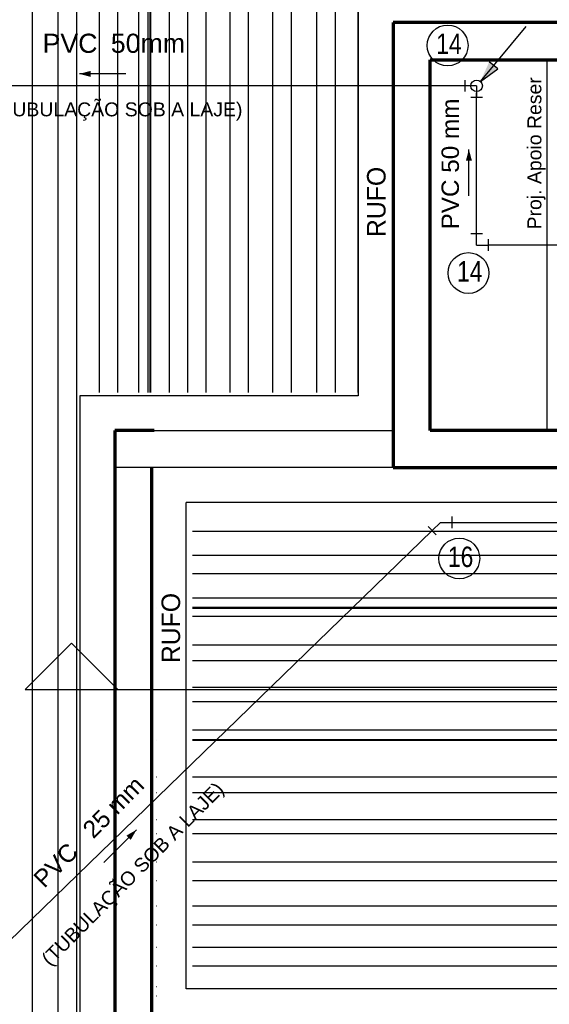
# Model space of a CAD drawing. Header units: millimetres. Extents: x -20654 to 2526, y -8238 to 977.
# Tile 147 of 219: x -10300.63 to -10298.34, y -4105.17 to -4100.92. Entities that reach past the tile are written whole.
import ezdxf

# ---------------------------------------------------------------- set-up
doc = ezdxf.new("R2010")
doc.units = ezdxf.units.MM
doc.linetypes.add('HIDDEN2', pattern=[0.47625, 0.3175, -0.15875])
for name, color, linetype in [('01 CONTORNO_dwg', 252, 'Continuous'), ('A-ROOF', 132, 'Continuous'), ('AF-Condutos', 4, 'Continuous'), ('AF-Conexões', 4, 'Continuous'), ('AF-Sentido conduto', 7, 'Continuous'), ('AL-Condutos', 3, 'Continuous'), ('AL-Textos conduto', 7, 'Continuous'), ('CV-Indicação coluna', 7, 'Continuous'), ('DI-Cortes', 1, 'Continuous'), ('P-PIPE-IDEN', 7, 'Continuous')]:
    doc.layers.add(name, color=color, linetype=linetype)
doc.layers.add('CONTORNO_dwg _2_', color=7, linetype='Continuous', true_color=0x767676)
doc.styles.add('Arial', font='arial.ttf', dxfattribs={"height": 100})
doc.styles.add('Arial_4', font='arial.ttf', dxfattribs={"width": 0.8, "height": 0.07})
doc.styles.add('Arial_5', font='arial.ttf', dxfattribs={"height": 0.0825})
doc.styles.add('Arial_6', font='arial.ttf', dxfattribs={"width": 0.8, "height": 0.04})
doc.styles.add('Century Gothic', font='GOTHIC.TTF', dxfattribs={"height": 60})
doc.dimstyles.new('COTAS', dxfattribs={"dimscale": 0.3048, "dimtxt": 0.07, "dimasz": 0.341207, "dimexe": 0.19685, "dimexo": 0.0625, "dimgap": 0.032808, "dimtad": 3, "dimdec": 0, "dimlfac": 100, "dimzin": 0, "dimdsep": 46, "dimtxsty": 'Arial_4', "dimblk1": 'DOTSMALL', "dimblk2": 'DOTSMALL', "dimsah": 1, "dimcen": 0.09, "dimdle": 0.065617, "dimazin": 0, "dimtfac": 1, "dimtdec": 0, "dimtmove": 0, "dimatfit": 0, "dimfxl": 0.328084, "dimfxlon": 1, "dimtvp": 1, "dimtfill": 1, "dimtolj": 1, "dimtzin": 0, "dimarcsym": 2})

# ---------------------------------------------------------------- blocks, each defined once
blk = doc.blocks.new('barrilete')
at = {"layer": '01 CONTORNO_dwg'}
h = blk.add_hatch(dxfattribs=at)
h.set_pattern_fill('FP1_9', color=256, style=0, pattern_type=2)
h.set_pattern_definition([(8.507, (21651.196, 465.177), (143.08654, 71.64002), [11.936, -96.573, 11.936, -675.286]), (8.507, (21651.196, 465.177), (143.08654, 71.64002), [-120.445, -96.573, 11.936, -205.082, -361.696]), (8.507, (21651.196, 465.177), (143.08654, 71.64002), [-434.035, 11.936, -96.573, 11.936, -241.251]), (8.507, (21651.196, 465.177), (143.08654, 71.64002), [-554.48, -60.403, 11.936, -168.912]), (113.655, (21704.854, 498.32), (-102.52238, 133.57537), [14.711, -119.022, -846.974]), (113.655, (21704.854, 498.32), (-102.52238, 133.57537), [-133.733, 14.711, -119.022, -713.241]), (113.655, (21704.854, 498.32), (-102.52238, 133.57537), [-267.465, 14.711, -252.755, -445.776]), (113.655, (21704.854, 498.32), (-102.52238, 133.57537), [-534.931, 14.711, -119.022, -312.043]), (113.655, (21704.854, 498.32), (-102.52238, 133.57537), [-668.663, 14.711, -74.445, -222.888]), (113.655, (21704.854, 498.32), (-102.52238, 133.57537), [-757.819, 14.711, -208.177]), (248.829, (21722.74, 601.474), (-40.56499, -205.21552), [16.343, -132.232, -940.978]), (248.829, (21722.74, 601.474), (-40.56499, -205.21552), [-148.575, 16.343, -132.232, -792.402]), (248.829, (21722.74, 601.474), (-40.56499, -205.21552), [-297.151, 16.343, -280.808, -495.252]), (248.829, (21722.74, 601.474), (-40.56499, -205.21552), [-594.302, 16.343, -132.232, -346.676]), (248.829, (21722.74, 601.474), (-40.56499, -205.21552), [-742.877, 16.343, -82.707, -247.626]), (248.829, (21722.74, 601.474), (-40.56499, -205.21552), [-841.928, 16.343, -231.282])])
h.paths.add_polyline_path([(10427.1, -4890.9), (10430.8, -4890.9), (10430.8, -420.3), (10427.1, -420.9), (10427.1, -4834.9)], flags=0)
h = blk.add_hatch(dxfattribs=at)
h.set_pattern_fill('FP1_5', color=256, style=0, pattern_type=2)
h.set_pattern_definition([(355.712, (23288.513, -7917.816), (202.08834, 20.41803), [16.719, -135.273, -962.615]), (355.712, (23288.513, -7917.816), (202.08834, 20.41803), [-151.992, 16.719, -135.273, -810.623]), (355.712, (23288.513, -7917.816), (202.08834, 20.41803), [-303.984, 16.719, -287.265, -506.639]), (355.712, (23288.513, -7917.816), (202.08834, 20.41803), [-607.967, 16.719, -135.273, -354.648]), (355.712, (23288.513, -7917.816), (202.08834, 20.41803), [-759.959, 16.719, -84.609, -253.32]), (355.712, (23288.513, -7917.816), (202.08834, 20.41803), [-861.287, 16.719, -236.601]), (127.687, (23364.296, -7905.713), (-144.79733, 116.29252), [13.636, -110.325, -785.083]), (127.687, (23364.296, -7905.713), (-144.79733, 116.29252), [-123.96, 13.636, -110.325, -661.123]), (127.687, (23364.296, -7905.713), (-144.79733, 116.29252), [-247.921, 13.636, -234.285, -413.202]), (127.687, (23364.296, -7905.713), (-144.79733, 116.29252), [-495.842, 13.636, -110.325, -289.241]), (127.687, (23364.296, -7905.713), (-144.79733, 116.29252), [-619.802, 13.636, -69.005, -206.601]), (127.687, (23364.296, -7905.713), (-144.79733, 116.29252), [-702.443, 13.636, -192.965]), (228.854, (23389.557, -7836.467), (-57.29145, -136.70854), [12.669, -102.507, -729.449]), (228.854, (23389.557, -7836.467), (-57.29145, -136.70854), [-115.176, 12.669, -102.507, -614.273]), (228.854, (23389.557, -7836.467), (-57.29145, -136.70854), [-230.352, 12.669, -217.683, -383.921]), (228.854, (23389.557, -7836.467), (-57.29145, -136.70854), [-460.705, 12.669, -102.507, -268.744]), (228.854, (23389.557, -7836.467), (-57.29145, -136.70854), [-575.881, 12.669, -64.115, -191.96]), (228.854, (23389.557, -7836.467), (-57.29145, -136.70854), [-652.665, 12.669, -179.291])])
h.paths.add_polyline_path([(10984.3, -5823), (14872.6, -5823), (14872, -5819.4), (10611.7, -5819.4), (10611.7, -5823), (10826.6, -5823)], flags=0)
h.paths.add_polyline_path([(10456.1, -5823), (10457.4, -5823), (10457.4, -5819.4), (10456.1, -5819.4)], flags=0)
h = blk.add_hatch(dxfattribs=at)
h.set_pattern_fill('FP1_3', color=256, style=0, pattern_type=2)
h.set_pattern_definition([(355.712, (23246.225, -8205.26), (202.08834, 20.41803), [16.719, -135.273, -962.615]), (355.712, (23246.225, -8205.26), (202.08834, 20.41803), [-151.992, 16.719, -135.273, -810.623]), (355.712, (23246.225, -8205.26), (202.08834, 20.41803), [-303.984, 16.719, -287.265, -506.639]), (355.712, (23246.225, -8205.26), (202.08834, 20.41803), [-607.967, 16.719, -135.273, -354.648]), (355.712, (23246.225, -8205.26), (202.08834, 20.41803), [-759.959, 16.719, -84.609, -253.32]), (355.712, (23246.225, -8205.26), (202.08834, 20.41803), [-861.287, 16.719, -236.601]), (127.687, (23322.01, -8193.16), (-144.79733, 116.29252), [13.636, -110.325, -785.083]), (127.687, (23322.01, -8193.16), (-144.79733, 116.29252), [-123.96, 13.636, -110.325, -661.123]), (127.687, (23322.01, -8193.16), (-144.79733, 116.29252), [-247.921, 13.636, -234.285, -413.202]), (127.687, (23322.01, -8193.16), (-144.79733, 116.29252), [-495.842, 13.636, -110.325, -289.241]), (127.687, (23322.01, -8193.16), (-144.79733, 116.29252), [-619.802, 13.636, -69.005, -206.601]), (127.687, (23322.01, -8193.16), (-144.79733, 116.29252), [-702.443, 13.636, -192.965]), (228.854, (23347.27, -8123.91), (-57.29145, -136.70854), [12.669, -102.507, -729.449]), (228.854, (23347.27, -8123.91), (-57.29145, -136.70854), [-115.176, 12.669, -102.507, -614.273]), (228.854, (23347.27, -8123.91), (-57.29145, -136.70854), [-230.352, 12.669, -217.683, -383.921]), (228.854, (23347.27, -8123.91), (-57.29145, -136.70854), [-460.705, 12.669, -102.507, -268.744]), (228.854, (23347.27, -8123.91), (-57.29145, -136.70854), [-575.881, 12.669, -64.115, -191.96]), (228.854, (23347.27, -8123.91), (-57.29145, -136.70854), [-652.665, 12.669, -179.291])])
h.paths.add_polyline_path([(10984.3, -6393.2), (14872.6, -6393.2), (14872, -6389.5), (10611.7, -6389.5), (10611.7, -6393.2), (10826.6, -6393.2)], flags=0)
h.paths.add_polyline_path([(10456.1, -6393.2), (10457.4, -6393.2), (10457.4, -6389.5), (10456.1, -6389.5)], flags=0)
for p, q in [((9920.7, 304.6), (9920.7, -8635.1)), ((10030.6, 304.2), (10030.6, -8635.1)), ((10111.7, 304.6), (10111.7, -8635.1)), ((10208.8, 304.6), (10208.8, -4890.9)), ((10288.6, 304.6), (10288.6, -4890.9)), ((10378.7, 304.4), (10378.7, -4890.9)), ((10418.1, 301.1), (10418.1, -4890.9)), ((10427.1, -420.9), (10427.1, -4890.9)), ((10430.8, -420.3), (10430.8, -4890.9)), ((10511.3, -420.5), (10511.3, -4890.9)), ((10589.2, -420.5), (10589.2, -4890.9)), ((10669, -420.5), (10669, -4890.9)), ((10772.1, -420.5), (10772.1, -4890.9)), ((10852, -420.5), (10852, -4890.9)), ((10956, -420.6), (10956, -4890.9)), ((11036, -420.5), (11036, -4890.9)), ((11145.9, -420.9), (11145.9, -4890.9)), ((11227, -420.5), (11227, -4890.9)), ((11324.1, -420.5), (11324.1, -4890.9)), ((10446.1, -5055.1), (11476.1, -5055.1)), ((11476.1, -5215.1), (10276.1, -5215.1)), ((14872.4, -5491.1), (10611.7, -5491.1)), ((14872.4, -5594.2), (10611.7, -5594.2)), ((14872.4, -5674.1), (10611.7, -5674.1)), ((14872.4, -5778), (10611.7, -5778)), ((14872, -5819.4), (10611.7, -5819.4)), ((14872.6, -5823), (10611.7, -5823)), ((14872.4, -5858.1), (10611.7, -5858.1)), ((14872.4, -5981.4), (10611.7, -5981.4)), ((14872.4, -6049.1), (10611.7, -6049.1)), ((14872.4, -6164.3), (10611.7, -6164.3)), ((14872.4, -6226), (10611.7, -6226)), ((14872.4, -6348.2), (10611.7, -6348.2)), ((14872, -6389.5), (10611.7, -6389.5)), ((14872.6, -6393.2), (10611.7, -6393.2)), ((10457.4, -6551.6), (10456.1, -6551.6)), ((14872.4, -6551.6), (10611.7, -6551.6)), ((10457.4, -6619.2), (10456.1, -6619.2)), ((14872.4, -6619.2), (10611.7, -6619.2)), ((10457.4, -6734.5), (10456.1, -6734.5)), ((14872.4, -6734.5), (10611.7, -6734.5)), ((10457.4, -6796.2), (10456.1, -6796.2)), ((14872.4, -6796.2), (10611.7, -6796.2)), ((10457.4, -6918.4), (10456.1, -6918.4)), ((14872.4, -6918.4), (10611.7, -6918.4)), ((10457.4, -6998.4), (10456.1, -6998.4)), ((14872.4, -6998.4), (10611.7, -6998.4)), ((10457.4, -7108.3), (10456.1, -7108.3)), ((14872, -7108.3), (10611.7, -7108.3)), ((10457.4, -7189.4), (10456.1, -7189.4)), ((14872.4, -7189.4), (10611.7, -7189.4)), ((10457.4, -7286.5), (10456.1, -7286.5)), ((14872.4, -7286.5), (10611.7, -7286.5)), ((10457.4, -7366.3), (10456.1, -7366.3)), ((14872.4, -7366.3), (10611.7, -7366.3)), ((10457.4, -7456.4), (10456.1, -7456.4)), ((10457.4, -7495.8), (10456.1, -7495.8))]:
    blk.add_line(p, q, dxfattribs=at)
at = {"layer": '01 CONTORNO_dwg', "lineweight": 70}
for p, q in [((14516.1, -3295.1), (11476.1, -3295.1)), ((11476.1, -3295.1), (11476.1, -5215.1)), ((11636.1, -3455.1), (14356.1, -3455.1)), ((11636.1, -5055.1), (11636.1, -3455.1)), ((10446.1, -5055.1), (10276.1, -5055.1)), ((10276.1, -5055.1), (10276.1, -8785.1)), ((14356.1, -5055.1), (11636.1, -5055.1)), ((10436.1, -8945.1), (10436.1, -5215.1)), ((11476.1, -5215.1), (14516.1, -5215.1))]:
    blk.add_line(p, q, dxfattribs=at)
at = {"layer": 'A-ROOF'}
for p, q in [((11326.1, -3130.9), (11326.1, -4905.1)), ((10126.1, -4905.1), (10126.1, -8635.1)), ((11326.1, -4905.1), (10126.1, -4905.1)), ((14516.1, -5365.1), (10584.4, -5365.1)), ((10584.4, -7465.1), (10584.4, -5365.1)), ((14516.1, -7465.1), (10584.4, -7465.1))]:
    blk.add_line(p, q, dxfattribs=at)
at = {"layer": 'CONTORNO_dwg _2_', "char_height": 80, "width": 448.945, "attachment_point": 1, "rotation": 90, "style": 'Century Gothic'}
for insert in [(11363.6, -4220.3), (10477.8, -6059.1)]:
    blk.add_mtext('RUFO', dxfattribs=dict(at, insert=insert))
blk = doc.blocks.new('Identificador_Conexao - Identificador-1334731-8 DETALHE SANITÁRIO B')
at = {"layer": 'P-PIPE-IDEN'}
blk.add_circle((0, 0), 0.002, dxfattribs=at)
blk = doc.blocks.new('_DotSmall')
at = {"color": 0, "linetype": 'ByBlock', "const_width": 0.5}
blk.add_lwpolyline([(-0.0625, 0, 1), (0.0625, 0, 1)], format="xyb", close=True, dxfattribs=at)
blk = doc.blocks.new('*D152')
at = {"color": 0, "lineweight": -2, "ltscale": 2, "transparency": 16777216}
for p, q in [((-10301.9056, -4100.7479), (-10301.9056, -4100.5879)), ((-10299.0156, -4100.7479), (-10299.0156, -4100.5879)), ((-10301.9256, -4100.6479), (-10298.9956, -4100.6479))]:
    blk.add_line(p, q, dxfattribs=at)
at = {"layer": 'Defpoints', "color": 0, "ltscale": 2, "transparency": 16777216}
for p in [(-10299.0156, -4100.6479), (-10301.9056, -4101.2077), (-10299.0156, -4101.2077)]:
    blk.add_point(p, dxfattribs=at)
at = {"color": 0, "lineweight": -2, "ltscale": 2, "transparency": 16777216, "xscale": 0.104, "yscale": 0.104, "zscale": 0.104, "rotation": 180}
blk.add_blockref('_DotSmall', (-10301.9056, -4100.6479), dxfattribs=at)
at = {"color": 0, "lineweight": -2, "ltscale": 2, "transparency": 16777216, "xscale": 0.104, "yscale": 0.104, "zscale": 0.104}
blk.add_blockref('_DotSmall', (-10299.0156, -4100.6479), dxfattribs=at)
at = {"color": 0, "ltscale": 2, "transparency": 16777216, "insert": (-10300.4606, -4100.6022), "char_height": 0.07, "attachment_point": 5, "rotation": 180, "style": 'Arial_4', "bg_fill": 3, "box_fill_scale": 1.1, "bg_fill_color": 256, "bg_fill_true_color": 13158600, "bg_fill_transparency": 0}
blk.add_mtext('\\A1;289', dxfattribs=at)
blk = doc.blocks.new('*D153')
at = {"color": 0, "lineweight": -2, "ltscale": 2, "transparency": 16777216}
for p, q in [((-10299.0156, -4100.7479), (-10299.0156, -4100.5879)), ((-10298.8556, -4100.7479), (-10298.8556, -4100.5879)), ((-10299.0356, -4100.6479), (-10298.8356, -4100.6479))]:
    blk.add_line(p, q, dxfattribs=at)
at = {"layer": 'Defpoints', "color": 0, "ltscale": 2, "transparency": 16777216}
for p in [(-10298.8556, -4100.6479), (-10299.0156, -4101.2077), (-10298.8556, -4101.2077)]:
    blk.add_point(p, dxfattribs=at)
at = {"color": 0, "lineweight": -2, "ltscale": 2, "transparency": 16777216, "xscale": 0.104, "yscale": 0.104, "zscale": 0.104, "rotation": 180}
blk.add_blockref('_DotSmall', (-10299.0156, -4100.6479), dxfattribs=at)
at = {"color": 0, "lineweight": -2, "ltscale": 2, "transparency": 16777216, "xscale": 0.104, "yscale": 0.104, "zscale": 0.104}
blk.add_blockref('_DotSmall', (-10298.8556, -4100.6479), dxfattribs=at)
at = {"color": 0, "ltscale": 2, "transparency": 16777216, "insert": (-10298.9356, -4100.6022), "char_height": 0.07, "attachment_point": 5, "rotation": 180, "style": 'Arial_4', "bg_fill": 3, "box_fill_scale": 1.1, "bg_fill_color": 256, "bg_fill_true_color": 13158600, "bg_fill_transparency": 0}
blk.add_mtext('\\A1;16', dxfattribs=at)
blk = doc.blocks.new('*D154')
at = {"color": 0, "lineweight": -2, "ltscale": 2, "transparency": 16777216}
for p, q in [((-10298.8556, -4100.7479), (-10298.8556, -4100.5879)), ((-10298.6556, -4100.7479), (-10298.6556, -4100.5879)), ((-10298.8756, -4100.6479), (-10298.6356, -4100.6479))]:
    blk.add_line(p, q, dxfattribs=at)
at = {"layer": 'Defpoints', "color": 0, "ltscale": 2, "transparency": 16777216}
for p in [(-10298.6556, -4100.6479), (-10298.8556, -4101.2077), (-10298.6556, -4101.2077)]:
    blk.add_point(p, dxfattribs=at)
at = {"color": 0, "lineweight": -2, "ltscale": 2, "transparency": 16777216, "xscale": 0.104, "yscale": 0.104, "zscale": 0.104, "rotation": 180}
blk.add_blockref('_DotSmall', (-10298.8556, -4100.6479), dxfattribs=at)
at = {"color": 0, "lineweight": -2, "ltscale": 2, "transparency": 16777216, "xscale": 0.104, "yscale": 0.104, "zscale": 0.104}
blk.add_blockref('_DotSmall', (-10298.6556, -4100.6479), dxfattribs=at)
at = {"color": 0, "ltscale": 2, "transparency": 16777216, "insert": (-10298.7556, -4100.6022), "char_height": 0.07, "attachment_point": 5, "rotation": 180, "style": 'Arial_4', "bg_fill": 3, "box_fill_scale": 1.1, "bg_fill_color": 256, "bg_fill_true_color": 13158600, "bg_fill_transparency": 0}
blk.add_mtext('\\A1;20', dxfattribs=at)
blk = doc.blocks.new('*D155')
at = {"color": 0, "lineweight": -2, "ltscale": 2, "transparency": 16777216}
for p, q in [((-10301.9056, -4100.5654), (-10301.9056, -4100.4054)), ((-10298.6556, -4100.5654), (-10298.6556, -4100.4054)), ((-10298.6356, -4100.4654), (-10301.9256, -4100.4654))]:
    blk.add_line(p, q, dxfattribs=at)
at = {"layer": 'Defpoints', "color": 0, "ltscale": 2, "transparency": 16777216}
for p in [(-10301.9056, -4100.4654), (-10301.9056, -4101.2077), (-10298.6556, -4101.2077)]:
    blk.add_point(p, dxfattribs=at)
at = {"color": 0, "lineweight": -2, "ltscale": 2, "transparency": 16777216, "xscale": 0.104, "yscale": 0.104, "zscale": 0.104, "rotation": 180}
blk.add_blockref('_DotSmall', (-10301.9056, -4100.4654), dxfattribs=at)
at = {"color": 0, "lineweight": -2, "ltscale": 2, "transparency": 16777216, "xscale": 0.104, "yscale": 0.104, "zscale": 0.104}
blk.add_blockref('_DotSmall', (-10298.6556, -4100.4654), dxfattribs=at)
at = {"color": 0, "ltscale": 2, "transparency": 16777216, "insert": (-10300.2806, -4100.4197), "char_height": 0.07, "attachment_point": 5, "rotation": 180, "style": 'Arial_4', "bg_fill": 3, "box_fill_scale": 1.1, "bg_fill_color": 256, "bg_fill_true_color": 13158600, "bg_fill_transparency": 0}
blk.add_mtext('\\A1;325', dxfattribs=at)

msp = doc.modelspace()

# ---------------------------------------------------------------- hatches: boundary and pattern name
at = {"layer": 'AF-Sentido conduto', "linetype": 'Continuous'}
msp.add_hatch(color=256, dxfattribs=at).paths.add_polyline_path([(-10300.3678, -4101.1562), (-10300.3195, -4101.1691), (-10300.3195, -4101.1432)])
at = {"layer": 'CV-Indicação coluna'}
msp.add_hatch(color=256, dxfattribs=at).paths.add_polyline_path([(-10298.6396, -4101.1885), (-10298.5641, -4101.1351), (-10298.6009, -4101.1045)])
at = {"layer": 'P-PIPE-IDEN'}
for points in [[(-10298.6888, -4101.4823), (-10298.7018, -4101.5306), (-10298.6759, -4101.5306)], [(-10300.1215, -4104.4179), (-10300.1648, -4104.443), (-10300.1465, -4104.4612)]]:
    msp.add_hatch(color=256, dxfattribs=at).paths.add_polyline_path(points)

# ---------------------------------------------------------------- linework, layer by layer
at = {"layer": '01 CONTORNO_dwg', "color": 8, "linetype": 'HIDDEN2', "ltscale": 8}
msp.add_line((-10298.3511, -4102.6951), (-10298.3511, -4101.0951), dxfattribs=at)
at = {"layer": 'AF-Condutos'}
for p, q in [((-10298.7056, -4101.2077), (-10301.8556, -4101.2077)), ((-10298.6556, -4101.8451), (-10298.6556, -4101.2386)), ((-10298.2792, -4101.8951), (-10298.6056, -4101.8951))]:
    msp.add_line(p, q, dxfattribs=at)
at = {"layer": 'AF-Conexões'}
for p, q in [((-10298.7056, -4101.2327), (-10298.7056, -4101.1827)), ((-10298.6556, -4101.2077), (-10298.7056, -4101.2077)), ((-10298.6556, -4101.2077), (-10298.6556, -4101.2577)), ((-10298.6306, -4101.2577), (-10298.6806, -4101.2577)), ((-10298.6806, -4101.8451), (-10298.6306, -4101.8451)), ((-10298.6556, -4101.8951), (-10298.6556, -4101.8451)), ((-10298.6056, -4101.8701), (-10298.6056, -4101.9201)), ((-10298.6556, -4101.8951), (-10298.6056, -4101.8951))]:
    msp.add_line(p, q, dxfattribs=at)
msp.add_circle((-10298.6556, -4101.2077), 0.025, dxfattribs=at)
at = {"layer": 'AF-Sentido conduto'}
msp.add_lwpolyline([(-10300.1678, -4101.1562), (-10300.3678, -4101.1562)], dxfattribs=at)
at = {"layer": 'AL-Condutos'}
for p, q in [((-10298.7621, -4103.0667), (-10298.7621, -4103.1167)), ((-10298.8296, -4103.1446), (-10298.8649, -4103.1092)), ((-10298.8119, -4103.0916), (-10298.8473, -4103.1269)), ((-10298.812, -4103.0916), (-10298.762, -4103.0916)), ((-10298.762, -4103.0916), (-10297.6011, -4103.0916)), ((-10298.8478, -4103.1264), (-10302.3305, -4106.5123))]:
    msp.add_line(p, q, dxfattribs=at)
at = {"layer": 'CV-Indicação coluna'}
for p, q in [((-10298.6396, -4101.1885), (-10298.4425, -4100.9513)), ((-10298.5641, -4101.1351), (-10298.6009, -4101.1045)), ((-10298.6396, -4101.1885), (-10298.5641, -4101.1351))]:
    msp.add_line(p, q, dxfattribs=at)
at = {"layer": 'DI-Cortes', "linetype": 'Continuous'}
for p, q in [((-10300.6023, -4103.8127), (-10300.4023, -4103.6127)), ((-10300.4023, -4103.6127), (-10300.2023, -4103.8127)), ((-10300.6023, -4103.8127), (-10294.9128, -4103.8127))]:
    msp.add_line(p, q, dxfattribs=at)
at = {"layer": 'P-PIPE-IDEN'}
for points in [[(-10298.6888, -4101.6823), (-10298.6888, -4101.4823)], [(-10300.2627, -4104.5595), (-10300.1215, -4104.4179)]]:
    msp.add_lwpolyline(points, dxfattribs=at)

# ---------------------------------------------------------------- block references
at = {"layer": 'CONTORNO_dwg _2_', "color": 253, "true_color": 0xaaaaaa, "xscale": 0.001, "yscale": 0.001, "zscale": 0.001}
msp.add_blockref('barrilete', (-10310.4917, -4097.64), dxfattribs=at)
at = {"layer": 'P-PIPE-IDEN', "xscale": 43.99999999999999, "yscale": 43.99999999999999, "zscale": 43.99999999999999}
for p in [(-10298.7807, -4101.0335), (-10298.6909, -4102.0156), (-10298.7303, -4103.2476)]:
    msp.add_blockref('Identificador_Conexao - Identificador-1334731-8 DETALHE SANITÁRIO B', p, dxfattribs=at)

# ---------------------------------------------------------------- texts
at = {"layer": 'AL-Textos conduto', "attachment_point": 7, "line_spacing_factor": 0.6, "style": 'Arial_5'}
for s, insert, char_height, width in [('PVC', (-10300.5268, -4101.0665), 0.0825, 0.640358), ('50mm', (-10300.2325, -4101.0665), 0.0825, 0.640358), ('(TUBULAÇÃO SOB A LAJE)', (-10300.7361, -4101.3579), 0.06, 1.305235)]:
    msp.add_mtext(s, dxfattribs=dict(at, insert=insert, char_height=char_height, width=width))
at = {"layer": 'AL-Textos conduto', "char_height": 0.075, "rotation": 45.2137, "line_spacing_factor": 0.6, "style": 'Arial'}
for s, insert, width, attachment_point in [('25 mm', (-10300.307, -4104.4609), 0.640358, 7), ('PVC', (-10300.3669, -4104.5212), 0.431021, 9)]:
    msp.add_mtext(s, dxfattribs=dict(at, insert=insert, width=width, attachment_point=attachment_point))
at = {"layer": 'P-PIPE-IDEN', "char_height": 0.088, "width": 0.135453, "attachment_point": 1, "style": 'Arial_6'}
for s, insert in [('14', (-10298.8296, -4100.9821)), ('14', (-10298.7398, -4101.9642)), ('16', (-10298.7793, -4103.1962))]:
    msp.add_mtext(s, dxfattribs=dict(at, insert=insert))
at = {"layer": 'P-PIPE-IDEN', "attachment_point": 1, "style": 'Arial_5'}
for s, insert, char_height, width, rotation in [('Proj. Apoio Reser', (-10298.4366, -4101.8274), 0.06, 1.111261, 90), ('PVC 50 mm', (-10298.8069, -4101.8274), 0.075, 0.950403, 90), ('(TUBULAÇÃO SOB A LAJE)', (-10300.5373, -4104.9673), 0.06, 1.478009, 45.2137)]:
    msp.add_mtext(s, dxfattribs=dict(at, insert=insert, char_height=char_height, width=width, rotation=rotation))

# ---------------------------------------------------------------- next in the draw order: dimensions: what is measured, and where the dimension line sits
at = {"ltscale": 2}
dim = msp.add_linear_dim(base=(-10299.0156, -4100.6479), p1=(-10301.9056, -4101.2077), p2=(-10299.0156, -4101.2077), dimstyle='COTAS', override={"dimpost": '<>'}, dxfattribs=at)
dim.commit()
dim.dimension.update_dxf_attribs({"geometry": '*D152', "text_midpoint": (-10300.4606, -4100.6022)})

# ---------------------------------------------------------------- next in the draw order: dimensions: what is measured, and where the dimension line sits
dim = msp.add_linear_dim(base=(-10298.8556, -4100.6479), p1=(-10299.0156, -4101.2077), p2=(-10298.8556, -4101.2077), dimstyle='COTAS', override={"dimpost": '<>'}, dxfattribs=at)
dim.commit()
dim.dimension.update_dxf_attribs({"geometry": '*D153', "text_midpoint": (-10298.9356, -4100.6022)})

# ---------------------------------------------------------------- next in the draw order: dimensions: what is measured, and where the dimension line sits
dim = msp.add_linear_dim(base=(-10298.6556, -4100.6479), p1=(-10298.8556, -4101.2077), p2=(-10298.6556, -4101.2077), dimstyle='COTAS', override={"dimpost": '<>'}, dxfattribs=at)
dim.commit()
dim.dimension.update_dxf_attribs({"geometry": '*D154', "text_midpoint": (-10298.7556, -4100.6022)})

# ---------------------------------------------------------------- next in the draw order: dimensions: what is measured, and where the dimension line sits
dim = msp.add_linear_dim(base=(-10301.9056, -4100.4654), p1=(-10298.6556, -4101.2077), p2=(-10301.9056, -4101.2077), dimstyle='COTAS', override={"dimpost": '<>'}, dxfattribs=at)
dim.commit()
dim.dimension.update_dxf_attribs({"geometry": '*D155', "text_midpoint": (-10300.2806, -4100.4197)})

doc.saveas('drawing.dxf')
